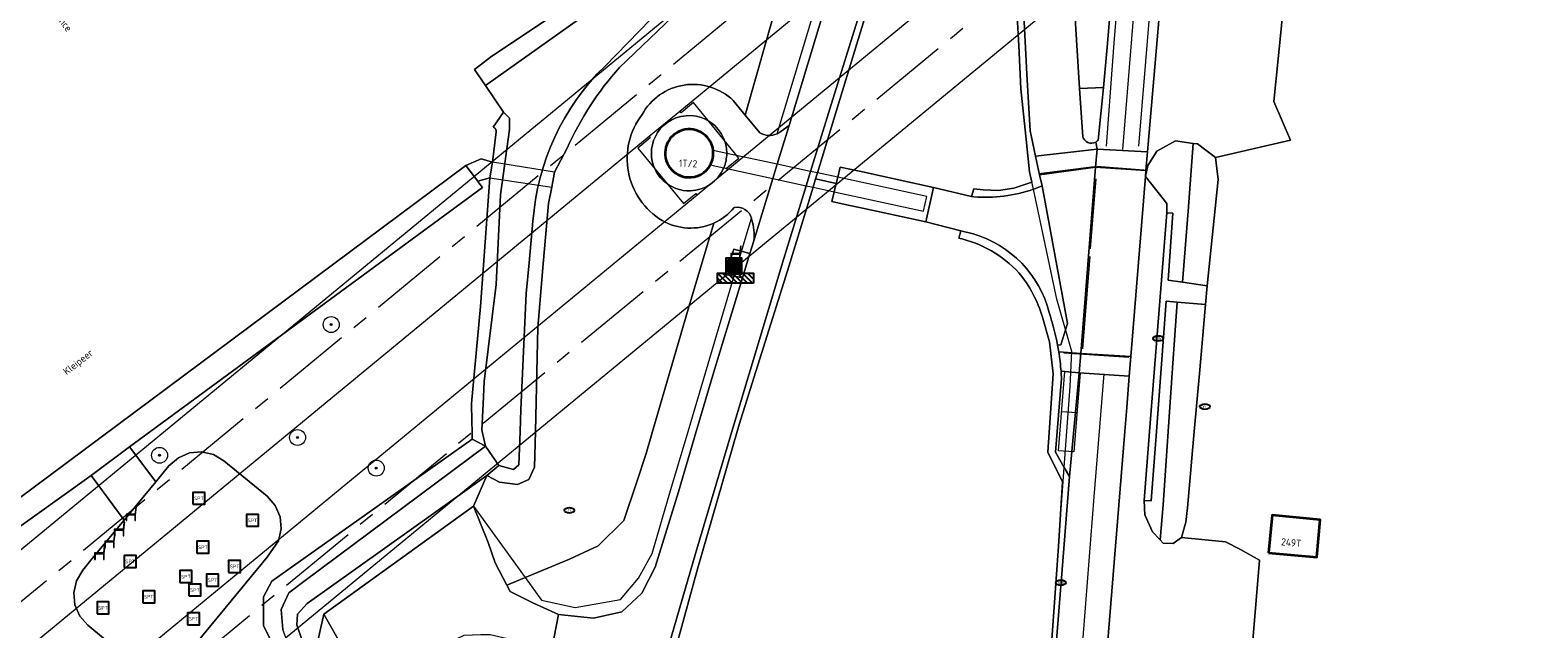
# Model space of a CAD drawing. Header units: metres. Extents: x 103671 to 105190, y 427150 to 429171.
# Tile 172 of 256: x 104662 to 104851, y 427975 to 428050. Entities that reach past the tile are written whole.
import ezdxf
from ezdxf.enums import TextEntityAlignment as Align

# ---------------------------------------------------------------- set-up
doc = ezdxf.new("R2010")
doc.units = ezdxf.units.M
doc.linetypes.add('AM-AS-SO', pattern=[16, 10, -2, 2, -2])
for name, color, linetype, lineweight in [('B-WE-AM-AS_SPOOR_TREIN-G', 253, 'AM-AS-SO', 18), ('B-WE-GR-BOOM-S', 253, 'Continuous', 25), ('B-WE-GR-GRAS-GV', 253, 'Continuous', 13), ('B-WE-IE-MEUBILAIR-S', 253, 'Continuous', 25), ('B-WE-IE-MEUBILAIR_WEGMEUBILAIR-S', 253, 'Continuous', 25), ('B-WE-IE-MEUBILAIR_WEGMEUBILAIR_AFVALBAK-S', 253, 'Continuous', 25), ('B-WE-IE-TERREINAFSCHEIDING_KUNSTMATIG_HEKWERK_RASTER-G', 253, 'IE-TERREINAFSCHEIDING_KUNSTMATIG-SO', 18), ('B-WE-KW-KUNSTWERK_DEK-GV', 253, 'Continuous', 18), ('B-WE-KW-KUNSTWERK_TUNNEL-GV', 253, 'Continuous', 18), ('B-WE-OG-BEBOUWING-GV', 253, 'Continuous', 35), ('B-WE-OG-BEBOUWING-T18', 7, 'Continuous', 18), ('B-WE-OG-TERREIN_BEGROEID-GV', 253, 'Continuous', 18), ('B-WE-OG-TERREIN_ERF-GV', 253, 'Continuous', 18), ('B-WE-OG-TERREIN_OEVER-GV', 253, 'Continuous', 18), ('B-WE-OG-TERREIN_ONBEGROEID_ZAND-GV', 253, 'Continuous', 18), ('B-WE-OG-TOPOGRAFIE-T18', 7, 'Continuous', 18), ('B-WE-OG-WATER_SLOOT-GV', 253, 'Continuous', 18), ('B-WE-OG-WEG-GV', 253, 'Continuous', 18), ('B-WE-VH-GESLOTENVERHARDING-GV', 253, 'Continuous', 18), ('B-WE-VH-GESLOTENVERHARDING_ASFALT-GV', 253, 'Continuous', 18), ('B-WE-VH-GESLOTENVERHARDING_KUNSTSTOF-GV', 253, 'Continuous', 18), ('B-WE-VH-HALFVERHARDING-GV', 253, 'Continuous', 18), ('B-WE-VH-HALFVERHARDING_GRIND-GV', 253, 'Continuous', 18), ('B-WE-VH-OPENVERHARDING-GV', 253, 'Continuous', 18), ('B-WE-VH-OPENVERHARDING_BETONSTRAATSTEEN-GV', 253, 'Continuous', 18), ('B-WE-VH-OPENVERHARDING_TEGEL-GV', 253, 'Continuous', 18), ('B-WE-VW-MARKERING_PICTOGRAM-G', 253, 'Continuous', 18)]:
    doc.layers.add(name, color=color, linetype=linetype, lineweight=lineweight)
doc.styles.add('NLCS-ISO', font='NLCS-ISO.ttf')
doc.styles.add('NLCS-ISO-M500-T18', font='NLCS-ISO.ttf', dxfattribs={"height": 0.9})
doc.linetypes.add('IE-TERREINAFSCHEIDING_KUNSTMATIG-SO', pattern='A,4,[82,NLCS.SHX,S=0.75,R=90,X=0,Y=0],4,-2', length=10)

# ---------------------------------------------------------------- blocks, each defined once
blk = doc.blocks.new('SIE-WEG_AFVALBAK-SO')
h = blk.add_hatch(color=256)
h.dxf.hatch_style = 1
h.paths.add_polyline_path([(-1.5, -1.5), (1.5, -1.5), (1.5, 1.5), (-1.5, 1.5)])
for points in [[(-2, -2), (2, -2), (2, 2), (-2, 2)], [(-1.5, -1.5), (1.5, -1.5), (1.5, 1.5), (-1.5, 1.5)]]:
    blk.add_lwpolyline(points, close=True)
blk = doc.blocks.new('SIE-MEUBILAIR_PUT_KOLK-SO')
blk.add_ellipse((0, 0), major_axis=(1.25, 0), ratio=0.54)
at = {"style": 'NLCS-ISO'}
blk.add_text('klk', height=0.75, dxfattribs=at).set_placement((0.03, 0), align=Align.MIDDLE_CENTER)
blk = doc.blocks.new('SIE-MEUBILAIR_PUT_RIOOLPUT-SO')
blk.add_ellipse((0, 0), major_axis=(1.25, 0), ratio=0.54)
at = {"style": 'NLCS-ISO'}
blk.add_text('ri', height=0.75, dxfattribs=at).set_placement((-0.04, 0.07), align=Align.MIDDLE_CENTER)
blk = doc.blocks.new('SIE-WEG_ZITBANK-SO')
at = {"color": 0, "linetype": 'ByBlock', "lineweight": 18}
blk.add_lwpolyline([(-0.91, -1.63), (-0.91, -0.2), (1.09, -0.2), (1.09, -1.63), (1.29, -1.63), (1.29, -0.21), (1.54, 1.78), (1.33, 1.78), (1.11, 0), (-1.11, 0), (-1.11, -1.63)], close=True, dxfattribs=at)
blk = doc.blocks.new('SIE-WEG_SPEELTOESTEL-SO')
at = {"flags": 128}
blk.add_lwpolyline([(-3.75, -3.75), (3.75, -3.75), (3.75, 3.75), (-3.75, 3.75)], close=True, dxfattribs=at)
at = {"style": 'NLCS-ISO'}
blk.add_text('SPT', height=2.25, dxfattribs=at).set_placement((0, 0), align=Align.MIDDLE_CENTER)
blk = doc.blocks.new('SIE-WEG_FIETSREK-SO')
for p, q in [((-4.5, 1.25), (-2, -1.25)), ((-4.5, 0), (-3.25, -1.25)), ((-3.25, 1.25), (-0.75, -1.25)), ((-2, 1.25), (0.5, -1.25)), ((-0.75, 1.25), (1.75, -1.25)), ((0.5, 1.25), (3, -1.25)), ((1.76, 1.25), (4.26, -1.25)), ((3.01, 1.25), (4.5, -0.24)), ((4.26, 1.25), (4.5, 1.01))]:
    blk.add_line(p, q)
at = {"flags": 128}
blk.add_lwpolyline([(4.51, -1.25), (-4.51, -1.25), (-4.51, 1.25), (4.51, 1.25), (4.51, -1.25)], close=True, dxfattribs=at)
blk = doc.blocks.new('SGR-BOOM_GBKN-SO')
at = {"linetype": 'ByBlock', "lineweight": 18}
h = blk.add_hatch(color=0, dxfattribs=at)
h.dxf.hatch_style = 1
edge = h.paths.add_edge_path()
edge.add_arc((0, 0), 0.25, 0, 360)
at = {"color": 0, "linetype": 'ByBlock', "lineweight": 18}
for radius in [2, 0.25]:
    blk.add_circle((0, 0), radius, dxfattribs=at)
at = {"color": 0, "linetype": 'ByBlock', "lineweight": 18, "style": 'NLCS-ISO'}
blk.add_attdef('SOORT', (2.5, 0), '', height=1.5, dxfattribs=at)

msp = doc.modelspace()

# ---------------------------------------------------------------- linework, layer by layer
at = {"layer": 'B-WE-AM-AS_SPOOR_TREIN-G', "flags": 128}
for points in [[(103696.327, 427283.456), (103709.313, 427290.401), (103746.448, 427311.474), (103755.563, 427316.772), (103776.772, 427329.695), (103814.413, 427352.796), (103843.513, 427371.823), (103899.402, 427408.976), (103942.726, 427438.459), (104004.208, 427480.883), (104081.76, 427535.371), (104109.175, 427554.949), (104155.672, 427588.399), (104203.199, 427623.004), (104251.78, 427658.799), (104287.781, 427685.624), (104335.474, 427721.504), (104395.514, 427767.417), (104433.325, 427796.679), (104482.244, 427834.97), (104511.725, 427858.282), (104540.037, 427880.827), (104578.412, 427911.652), (104602.932, 427931.576), (104658.061, 427976.677), (104770.321, 428069.176), (105144.15, 428377.204)], [(103696.327, 427259.828), (103702.663, 427263.148), (103741.143, 427284.521), (103776.983, 427305.68), (103812.508, 427327.878), (103846.846, 427350.17), (103884.763, 427375.547), (103921.285, 427400.237), (103995.822, 427451.384), (104091.601, 427518.484), (104175.564, 427578.582), (104266.326, 427645.226), (104387.142, 427736.31), (104482.041, 427809.901), (104517.236, 427837.614), (104550.548, 427864.127), (104594.934, 427899.917), (104636.059, 427933.263), (104659.647, 427952.595), (104803.738, 428071.316), (105144.15, 428351.809)]]:
    msp.add_lwpolyline(points, dxfattribs=at)
at = {"layer": 'B-WE-GR-GRAS-GV', "flags": 128}
for points in [[(104770.279, 428064.804), (104762.812, 428040.225), (104760.447, 428032.501), (104760.219, 428031.755), (104762.798, 428031.167), (104762.989, 428031.952), (104763.304, 428033.245), (104765.717, 428032.715), (104775.025, 428030.671), (104779.806, 428029.548), (104780.102, 428030.505), (104781.246, 428030.388), (104783.168, 428030.302), (104785.118, 428030.589), (104787.364, 428031.358), (104787.087, 428032.651), (104786.626, 428037.108), (104785.986, 428043.053), (104785.736, 428048.527), (104785.539, 428052.194)], [(104778.47, 428025.232), (104774.051, 428026.372), (104765.734, 428028.155), (104764.288, 428028.465), (104762.247, 428028.903), (104762.547, 428030.135), (104762.798, 428031.167), (104760.219, 428031.755), (104759.898, 428030.708), (104756.683, 428020.209), (104750.622, 428000.894), (104750.364, 428000), (104745.433, 427982.912), (104741.793, 427969.601), (104739.494, 427955.361), (104738.757, 427949.154), (104737.892, 427937.777), (104737.78, 427924.882), (104738.609, 427908.086), (104741.461, 427888.648), (104745.465, 427870.455), (104750.267, 427851.428)], [(104778.183, 428024.303), (104778.47, 428025.232)], [(104789.922, 427828.853), (104787.492, 427884.491), (104786.699, 427917.326), (104787.379, 427940.38), (104789.088, 427962.785), (104790.699, 427985.586), (104791.219, 427993.708), (104789.362, 427997.436), (104790.036, 428007.273), (104789.563, 428011.288), (104788.703, 428014.371)]]:
    msp.add_lwpolyline(points, dxfattribs=at)
at = {"layer": 'B-WE-GR-GRAS-GV'}
for points in [[(104785.72, 428019.963, 0.1548906), (104778.183, 428024.303)], [(104788.703, 428014.371, 0.10131), (104785.72, 428019.963)]]:
    msp.add_lwpolyline(points, format="xyb", dxfattribs=at)
at = {"layer": 'B-WE-IE-TERREINAFSCHEIDING_KUNSTMATIG_HEKWERK_RASTER-G', "flags": 128}
for points in [[(104755.375, 428037.425), (104763.112, 428063.004), (104767.478, 428076.824), (104767.853, 428078.717), (104770.334, 428091.255), (104772.44, 428108.415), (104774.926, 428129.439), (104775.635, 428132.352), (104777.05, 428135.971), (104778.713, 428137.966), (104780.525, 428140.128), (104781.803, 428142.182), (104782.052, 428144.106), (104782.188, 428148.054), (104781.571, 428150.057), (104778.774, 428152), (104776.445, 428152.866), (104771.928, 428150.147), (104768.731, 428148.222), (104740.237, 428125.342), (104740.595, 428124.598), (104741.121, 428123.504)], [(104759.898, 428030.708), (104756.683, 428020.209), (104750.622, 428000.894), (104750.364, 428000), (104745.433, 427982.912), (104741.793, 427969.601), (104739.494, 427955.361), (104738.757, 427949.154), (104737.892, 427937.777), (104737.78, 427924.882), (104738.609, 427908.086), (104741.461, 427888.648), (104745.465, 427870.455), (104750.267, 427851.428), (104754.778, 427834.62), (104758.322, 427821.967), (104762.893, 427803.612), (104767.554, 427785.592), (104771.134, 427766.447), (104771.946, 427753.414), (104772.574, 427741.661), (104772.848, 427734.01), (104774.62, 427734.055), (104775.2, 427734.07), (104782.596, 427796.183), (104783.115, 427800.543), (104785.159, 427810.719), (104789.922, 427828.853), (104787.492, 427884.491), (104786.699, 427917.326), (104787.379, 427940.38), (104789.088, 427962.785), (104790.699, 427985.586), (104791.438, 427995.497), (104791.774, 428000), (104792.196, 428005.656), (104792.403, 428010.071), (104790.507, 428016.664), (104787.556, 428030.458), (104787.087, 428032.651), (104786.626, 428037.108), (104785.986, 428043.053), (104785.736, 428048.527), (104785.539, 428052.194), (104782.052, 428116.932), (104779.482, 428116.776), (104777.656, 428102.174), (104777.049, 428096.92), (104776.303, 428090.462), (104774.663, 428081.032), (104770.279, 428064.804), (104762.812, 428040.225), (104760.447, 428032.501)], [(104717.251, 427990.646), (104723.759, 427981.662), (104725.82, 427978.816), (104730.026, 427977.902), (104735.705, 427978.919), (104737.974, 427981.603), (104739.691, 427984.695), (104741.937, 427992.312), (104744.204, 428000), (104749.982, 428019.593), (104752.165, 428026.811)]]:
    msp.add_lwpolyline(points, dxfattribs=at)
at = {"layer": 'B-WE-KW-KUNSTWERK_DEK-GV'}
msp.add_lwpolyline([(104747.359, 428035.325, -0.1577533), (104747, 428033.499)], format="xyb", dxfattribs=at)
at = {"layer": 'B-WE-KW-KUNSTWERK_DEK-GV', "flags": 128}
for points in [[(104762.989, 428031.952), (104760.447, 428032.501), (104759.584, 428032.687), (104755.403, 428033.589), (104749.063, 428034.958), (104747.359, 428035.325)], [(104747, 428033.499), (104748.688, 428033.134), (104754.855, 428031.8), (104759.034, 428030.895), (104759.898, 428030.708), (104762.547, 428030.135), (104773.778, 428027.704), (104774.179, 428029.537), (104762.989, 428031.952)]]:
    msp.add_lwpolyline(points, dxfattribs=at)
msp.add_lwpolyline([(104727.431, 428032.615), (104719.649, 428033.862), (104719.328, 428031.903), (104727.097, 428030.721)], close=True, dxfattribs=at)
at = {"layer": 'B-WE-KW-KUNSTWERK_TUNNEL-GV', "flags": 128}
for points in [[(105144.15, 428383.74), (104650.103, 427976.638), (104622.443, 427953.929), (104598.641, 427934.521), (104551.218, 427896.211), (104503.588, 427858.212), (104456.26, 427820.922)], [(105144.15, 428358.325), (104749.204, 428032.897), (104749.037, 428033.1), (104750.585, 428034.367), (104744.885, 428041.331), (104743.337, 428040.065), (104743.16, 428040.28), (105144.15, 428370.688)], [(104439.137, 427769.981), (104470.271, 427794.233), (104518.604, 427832.275), (104542.575, 427851.321), (104574.311, 427876.722), (104621.411, 427914.81), (104669.213, 427953.951), (105144.15, 428345.29)]]:
    msp.add_lwpolyline(points, dxfattribs=at)
msp.add_lwpolyline([(104745.168, 428029.933), (104745.345, 428029.718), (104662.816, 427961.715), (104542.224, 427863.909), (104420.131, 427767.985), (104296.565, 427673.965), (104296.409, 427674.173), (104298.012, 427675.37), (104292.626, 427682.581), (104291.024, 427681.384), (104290.865, 427681.597), (104414.222, 427775.464), (104536.111, 427871.231), (104656.501, 427968.874), (104739.302, 428037.101), (104739.468, 428036.898), (104737.92, 428035.631), (104743.621, 428028.666)], close=True, dxfattribs=at)
at = {"layer": 'B-WE-OG-BEBOUWING-GV'}
for points in [[(104745.813, 428037.617, 0.489158), (104741.432, 428035.726)], [(104747.359, 428035.325, 0.2421788), (104745.813, 428037.617)], [(104741.432, 428035.726, 0.4731433), (104744.185, 428031.95)], [(104747, 428033.499, 0.1577533), (104747.359, 428035.325)], [(104744.185, 428031.95, 0.2876643), (104747, 428033.499)]]:
    msp.add_lwpolyline(points, format="xyb", dxfattribs=at)
at = {"layer": 'B-WE-OG-BEBOUWING-GV', "flags": 128}
msp.add_lwpolyline([(104817.089, 427984.794), (104823.139, 427984.244), (104823.567, 427988.941), (104817.517, 427989.492)], close=True, dxfattribs=at)
at = {"layer": 'B-WE-OG-TERREIN_BEGROEID-GV', "flags": 128}
for points in [[(104749.872, 428041.596), (104751.371, 428039.778), (104755.515, 428054.38), (104763.692, 428081.568), (104766.258, 428098.444), (104768.622, 428116.901), (104771.928, 428150.147), (104768.731, 428148.222), (104740.237, 428125.342), (104740.595, 428124.598), (104741.069, 428124.935), (104742.655, 428124.941), (104758.283, 428102.311), (104760.301, 428097.282), (104759.705, 428093.869), (104754.951, 428079.727), (104754.425, 428078.164), (104747.667, 428060.032)], [(104790.915, 428082.544), (104793.334, 428043.112), (104796.35, 428043.221), (104796.866, 428048.761), (104798.985, 428074.526)], [(104742.239, 428052.132), (104735.583, 428045.728)], [(104729.017, 428035.592), (104727.431, 428032.615), (104727.097, 428030.721), (104726.684, 428028.681), (104726.022, 428021.07), (104725.328, 428013.08), (104725.034, 428000), (104724.934, 427995.543), (104724.206, 427993.99), (104722.79, 427993.365), (104720.552, 427993.669), (104718.952, 427994.493), (104717.251, 427990.646), (104719.108, 427986.09), (104719.998, 427983.536), (104721.47, 427980.705), (104729.337, 427983.994), (104732.923, 427985.651), (104736.161, 427988.819), (104737.717, 427993.556), (104738.93, 427997.251), (104739.729, 428000), (104744.209, 428015.394), (104747.428, 428026.196)], [(104692.823, 427971.804), (104690.91, 427975.603), (104690.91, 427979.243), (104691.971, 427981.221), (104717.119, 427999.072), (104717.101, 428000), (104717.076, 428001.269), (104717.031, 428003.522), (104718.135, 428015.738), (104719.328, 428031.903), (104717.807, 428031.458), (104717.946, 428031.277), (104718.411, 428030.675), (104674.082, 427998.101), (104677.375, 427993.689), (104679.039, 427995.712), (104680.219, 427996.726), (104681.596, 427997.325), (104683.132, 427997.474), (104684.641, 427997.132), (104685.943, 427996.346), (104691.363, 427991.882), (104692.372, 427990.734), (104692.979, 427989.317), (104693.107, 427987.795), (104692.773, 427986.293), (104691.368, 427984.22), (104681.162, 427971.837)], [(104674.261, 427971.202), (104668.858, 427975.682), (104667.841, 427976.816), (104667.223, 427978.224), (104667.088, 427979.762), (104667.431, 427981.269), (104668.218, 427982.583), (104669.4, 427984.047), (104673.418, 427988.898), (104669.265, 427994.487), (104651.407, 427981.715)]]:
    msp.add_lwpolyline(points, dxfattribs=at)
at = {"layer": 'B-WE-OG-TERREIN_BEGROEID-GV'}
for points in [[(104735.583, 428045.728, 0.0779021), (104729.017, 428035.592)], [(104738.431, 428039.831, -0.4939151), (104749.872, 428041.596)], [(104740.948, 428026.526, -0.447292), (104738.431, 428039.831)], [(104747.428, 428026.196, -0.2417001), (104740.948, 428026.526)]]:
    msp.add_lwpolyline(points, format="xyb", dxfattribs=at)
at = {"layer": 'B-WE-OG-TERREIN_BEGROEID-GV', "flags": 128}
for points in [[(104807.637, 428036.214), (104805.414, 428036.527), (104803.053, 428035.219), (104801.945, 428033.428), (104801.621, 428032.052), (104804.309, 428028.657), (104804.32, 428027.504), (104805.07, 428027.464), (104804.497, 428019.026), (104806.292, 428018.77), (104806.982, 428027.716)], [(104810.743, 428031.674), (104810.431, 428034.449), (104808.172, 428036.139), (104807.637, 428036.214), (104806.982, 428027.716), (104806.292, 428018.77), (104809.387, 428018.329)], [(104804.486, 428000), (104805.035, 428007.995), (104805.603, 428016.264), (104804.241, 428016.374), (104803.01, 428000), (104802.357, 427991.31), (104801.47, 427991.368), (104801.557, 427989.534), (104802.523, 427987.427), (104803.485, 427986.39), (104803.855, 427990.791)], [(104807.757, 428000), (104808.447, 428007.761), (104809.178, 428015.975), (104805.603, 428016.264), (104805.035, 428007.995), (104804.486, 428000), (104803.855, 427990.791), (104803.485, 427986.39), (104803.863, 427985.982), (104805.113, 427985.961), (104806.158, 427986.707), (104806.718, 427988.635), (104806.909, 427990.449)]]:
    msp.add_lwpolyline(points, close=True, dxfattribs=at)
at = {"layer": 'B-WE-OG-TERREIN_ERF-GV', "flags": 128}
for points in [[(104819.314, 428057.108), (104818.541, 428049.285), (104817.76, 428041.463), (104819.849, 428036.623), (104810.431, 428034.449), (104810.743, 428031.674), (104809.387, 428018.329), (104809.178, 428015.975), (104808.447, 428007.761), (104807.757, 428000), (104806.909, 427990.449), (104806.718, 427988.635), (104806.158, 427986.707), (104811.672, 427986.147), (104813.545, 427985.185), (104815.934, 427983.869), (104813.354, 427952.6), (104813.248, 427951.287), (104854.333, 427946.528)], [(104700.941, 427972.729), (104698.487, 427977.061), (104697.216, 427971.465)]]:
    msp.add_lwpolyline(points, dxfattribs=at)
msp.add_lwpolyline([(104823.139, 427984.244), (104817.089, 427984.794), (104817.517, 427989.492), (104823.567, 427988.941)], close=True, dxfattribs=at)
at = {"layer": 'B-WE-OG-TERREIN_OEVER-GV', "flags": 128}
for points in [[(104741.327, 428062.107), (104749.492, 428084.233), (104754.377, 428096.773), (104754.578, 428099.076), (104747.396, 428109.438), (104739.483, 428120.855), (104740.064, 428122.062), (104741.237, 428122.763), (104742.506, 428122.655), (104756.548, 428101.347), (104757.832, 428098.963), (104757.567, 428096.531), (104755.077, 428088.16), (104752.343, 428080.643), (104751.71, 428078.903), (104748.569, 428071.051), (104745.595, 428062.063), (104743.022, 428056.273), (104739.473, 428051.763), (104733.784, 428045.923)], [(104734.363, 428057.037), (104719.55, 428047.159), (104717.377, 428045.504), (104718.78, 428043.498)], [(104718.78, 428043.498), (104735.923, 428055.695)], [(104735.583, 428045.728), (104742.239, 428052.132)], [(104724.738, 428026.437), (104724.251, 428021.224), (104723.89, 428017.355), (104723.224, 428002.785), (104723.122, 428000), (104722.97, 427995.836), (104722.29, 427995.231), (104720.448, 427995.737), (104718.952, 427994.493), (104720.552, 427993.669), (104722.79, 427993.365), (104724.206, 427993.99), (104724.934, 427995.543), (104725.034, 428000), (104725.328, 428013.08), (104726.022, 428021.07), (104726.684, 428028.681), (104727.097, 428030.721), (104727.431, 428032.615), (104729.017, 428035.592)], [(104659.376, 427945.201), (104662.953, 427947.559), (104695.167, 427970.153), (104693.32, 427975.157), (104693.103, 427977.637), (104694.103, 427979.768), (104695.972, 427981.16), (104718.789, 427998.196), (104717.119, 427999.072), (104691.971, 427981.221), (104690.91, 427979.243), (104690.91, 427975.603), (104692.823, 427971.804), (104692.388, 427971.152), (104653.831, 427944.982)]]:
    msp.add_lwpolyline(points, dxfattribs=at)
at = {"layer": 'B-WE-OG-TERREIN_OEVER-GV'}
for points in [[(104733.784, 428045.923, 0.1844314), (104724.738, 428026.437)], [(104729.017, 428035.592, -0.0779021), (104735.583, 428045.728)]]:
    msp.add_lwpolyline(points, format="xyb", dxfattribs=at)
at = {"layer": 'B-WE-OG-TERREIN_OEVER-GV', "flags": 128}
for points in [[(104721.051, 428040.122), (104719.729, 428038.239), (104719.769, 428038.23), (104719.808, 428038.217), (104719.846, 428038.2), (104719.882, 428038.181), (104719.917, 428038.158), (104719.949, 428038.133), (104719.979, 428038.105), (104720.007, 428038.074), (104720.032, 428038.041), (104720.054, 428038.006), (104720.073, 428037.97), (104720.088, 428037.932), (104720.101, 428037.892), (104720.109, 428037.852), (104720.115, 428037.811), (104720.117, 428037.77), (104720.115, 428037.729), (104720.11, 428037.688), (104720.101, 428037.647), (104719.649, 428033.862), (104719.328, 428031.903), (104718.135, 428015.738), (104717.031, 428003.522), (104717.076, 428001.269), (104717.101, 428000), (104717.119, 427999.072), (104718.789, 427998.196), (104718.361, 428000), (104718.305, 428000.237), (104718.473, 428003.447), (104718.623, 428006.316), (104720.116, 428018.494), (104720.651, 428029.731), (104721.786, 428037.962), (104721.799, 428039.389)], [(104717.251, 427990.646), (104718.952, 427994.493), (104696.385, 427978.409), (104695.193, 427977.091), (104695.068, 427975.749), (104695.714, 427973.885), (104697.091, 427971.444), (104697.174, 427971.461), (104697.216, 427971.465), (104698.487, 427977.061)]]:
    msp.add_lwpolyline(points, close=True, dxfattribs=at)
at = {"layer": 'B-WE-OG-TERREIN_ONBEGROEID_ZAND-GV', "flags": 128}
msp.add_lwpolyline([(104649.621, 427983.763), (104716.292, 428033.434), (104718.234, 428034.27), (104719.649, 428033.862), (104720.101, 428037.647), (104720.11, 428037.688), (104720.115, 428037.729), (104720.117, 428037.77), (104720.115, 428037.811), (104720.109, 428037.852), (104720.101, 428037.892), (104720.088, 428037.932), (104720.073, 428037.97), (104720.054, 428038.006), (104720.032, 428038.041), (104720.007, 428038.074), (104719.979, 428038.105), (104719.949, 428038.133), (104719.917, 428038.158), (104719.882, 428038.181), (104719.846, 428038.2), (104719.808, 428038.217), (104719.769, 428038.23), (104719.729, 428038.239), (104721.051, 428040.122), (104718.78, 428043.498), (104717.377, 428045.504), (104719.55, 428047.159), (104734.363, 428057.037)], dxfattribs=at)
at = {"layer": 'B-WE-OG-WATER_SLOOT-GV', "flags": 128}
for points in [[(104733.784, 428045.923), (104739.473, 428051.763), (104743.022, 428056.273), (104745.595, 428062.063), (104748.569, 428071.051), (104751.71, 428078.903), (104752.343, 428080.643), (104755.077, 428088.16), (104757.567, 428096.531)], [(104735.923, 428055.695), (104718.78, 428043.498), (104721.051, 428040.122), (104721.799, 428039.389), (104721.786, 428037.962), (104720.651, 428029.731), (104720.116, 428018.494), (104718.623, 428006.316), (104718.473, 428003.447), (104718.305, 428000.237), (104718.361, 428000), (104718.789, 427998.196), (104720.448, 427995.737), (104722.29, 427995.231), (104722.97, 427995.836), (104723.122, 428000), (104723.224, 428002.785), (104723.89, 428017.355), (104724.251, 428021.224), (104724.738, 428026.437)], [(104695.714, 427973.885), (104695.068, 427975.749), (104695.193, 427977.091), (104696.385, 427978.409), (104718.952, 427994.493), (104720.448, 427995.737), (104718.789, 427998.196), (104695.972, 427981.16), (104694.103, 427979.768), (104693.103, 427977.637), (104693.32, 427975.157)]]:
    msp.add_lwpolyline(points, dxfattribs=at)
at = {"layer": 'B-WE-OG-WATER_SLOOT-GV'}
msp.add_lwpolyline([(104724.738, 428026.437, -0.1844314), (104733.784, 428045.923)], format="xyb", dxfattribs=at)
at = {"layer": 'B-WE-OG-WEG-GV', "flags": 128}
for points in [[(104775.66, 428130.466), (104777.038, 428133.429), (104779.231, 428137.394), (104781.591, 428139.572), (104782.82, 428141.364), (104783.103, 428149.867), (104781.239, 428151.8), (104778.816, 428153.062), (104775.689, 428154.028), (104771.928, 428150.147), (104768.622, 428116.901), (104766.258, 428098.444), (104763.692, 428081.568), (104755.515, 428054.38), (104751.371, 428039.778), (104753.212, 428037.544)], [(104755.859, 428037.724), (104756.884, 428038.458), (104761.988, 428055.381), (104765.669, 428067.161), (104767.348, 428073.112), (104769.699, 428082.246), (104771.198, 428089.502), (104772.034, 428095.09), (104772.91, 428102.626), (104773.268, 428107.498), (104775.66, 428130.466)], [(104788.642, 428030.864), (104788.342, 428032.264), (104787.844, 428034.591), (104787.154, 428037.81), (104786.753, 428044.903), (104783.826, 428102.424)], [(104750.267, 427851.428), (104745.465, 427870.455), (104741.461, 427888.648), (104738.609, 427908.086), (104737.78, 427924.882), (104737.892, 427937.777), (104738.757, 427949.154), (104739.494, 427955.361), (104741.793, 427969.601), (104745.433, 427982.912), (104750.364, 428000), (104750.622, 428000.894), (104756.683, 428020.209), (104759.898, 428030.708), (104760.219, 428031.755), (104760.447, 428032.501), (104762.812, 428040.225), (104770.279, 428064.804)], [(104767.938, 428059.635), (104761.998, 428040.56), (104759.584, 428032.687), (104759.034, 428030.895), (104756.233, 428021.761), (104749.696, 428000.025), (104749.688, 428000), (104745.195, 427984.805), (104741.461, 427972.019), (104739.43, 427961.035), (104737.862, 427948.318), (104737.135, 427932.955), (104737.187, 427920.771), (104738.152, 427906.816), (104739.67, 427893.747), (104743.814, 427873.685), (104748.716, 427854.773)], [(104785.539, 428052.194), (104785.736, 428048.527), (104785.986, 428043.053), (104786.626, 428037.108), (104787.087, 428032.651), (104787.364, 428031.358), (104785.118, 428030.589), (104783.168, 428030.302), (104781.246, 428030.388), (104780.102, 428030.505), (104779.806, 428029.548)], [(104779.806, 428029.548), (104780.07, 428029.485)], [(104747.428, 428026.196), (104744.209, 428015.394), (104739.729, 428000), (104738.93, 427997.251), (104737.717, 427993.556), (104736.161, 427988.819), (104732.923, 427985.651), (104729.337, 427983.994), (104721.47, 427980.705), (104721.878, 427979.919), (104724.708, 427978.503), (104727.929, 427977.019), (104732.32, 427976.584), (104735.91, 427977.375), (104738.413, 427979.701), (104740.067, 427982.979), (104743.011, 427992.456), (104745.222, 428000), (104747.429, 428007.529), (104751.043, 428019.341), (104748.902, 428019.731), (104749.934, 428022.908), (104751.97, 428022.37), (104752.462, 428023.978)], [(104780.012, 428024.834), (104778.47, 428025.232), (104778.183, 428024.303)], [(104788.703, 428014.371), (104789.563, 428011.288), (104790.036, 428007.273), (104789.362, 427997.436), (104791.219, 427993.708), (104790.699, 427985.586), (104789.088, 427962.785), (104787.379, 427940.38), (104786.699, 427917.326), (104787.492, 427884.491), (104789.922, 427828.853)], [(104789.66, 427853.368), (104789.107, 427869.21), (104788.186, 427888.245), (104787.61, 427915.473), (104788.023, 427936.96), (104789.434, 427960.769), (104791.122, 427982.134), (104792.086, 427994.372), (104791.438, 427995.497), (104790.338, 427997.405), (104790.548, 428000), (104791.089, 428006.691)]]:
    msp.add_lwpolyline(points, dxfattribs=at)
at = {"layer": 'B-WE-OG-WEG-GV'}
for points in [[(104753.212, 428037.544, 0.2482021), (104755.375, 428037.425)], [(104755.375, 428037.425, 0.0622876), (104755.859, 428037.724)], [(104780.07, 428029.485, 0.0993105), (104787.556, 428030.458)], [(104787.556, 428030.458, 0.0151464), (104788.642, 428030.864)], [(104749.99, 428028.156, -0.1149579), (104747.428, 428026.196)], [(104752.165, 428026.811, 0.4005383), (104749.99, 428028.156)], [(104752.207, 428026.605, 0.0298646), (104752.165, 428026.811)], [(104752.462, 428023.978, 0.1123087), (104752.207, 428026.605)], [(104778.183, 428024.303, -0.1548906), (104785.72, 428019.963)], [(104789.537, 428014.948, 0.2660871), (104780.012, 428024.834)], [(104785.72, 428019.963, -0.10131), (104788.703, 428014.371)], [(104790.591, 428010.872, 0.0338755), (104789.537, 428014.948)], [(104790.739, 428010.02, 0.006836), (104790.591, 428010.872)], [(104791.03, 428007.585, 0.0194656), (104790.739, 428010.02)], [(104791.089, 428006.691, 0.0075022), (104791.03, 428007.585)]]:
    msp.add_lwpolyline(points, format="xyb", dxfattribs=at)
at = {"layer": 'B-WE-VH-GESLOTENVERHARDING-GV', "flags": 128}
for points in [[(104798.985, 428074.526), (104796.866, 428048.761), (104796.35, 428043.221), (104795.689, 428036.63)], [(104795.387, 428036.376), (104795.553, 428035.504), (104801.888, 428035.17), (104804.506, 428065.754)]]:
    msp.add_lwpolyline(points, dxfattribs=at)
at = {"layer": 'B-WE-VH-GESLOTENVERHARDING-GV'}
msp.add_lwpolyline([(104795.689, 428036.63, -0.0863088), (104795.387, 428036.376)], format="xyb", dxfattribs=at)
at = {"layer": 'B-WE-VH-GESLOTENVERHARDING-GV', "flags": 128}
msp.add_lwpolyline([(104727.097, 428030.721), (104727.431, 428032.615), (104719.649, 428033.862), (104719.328, 428031.903)], close=True, dxfattribs=at)
at = {"layer": 'B-WE-VH-GESLOTENVERHARDING_ASFALT-GV', "flags": 128}
for points in [[(104789.196, 428129.644), (104782.269, 428129.463), (104783.826, 428102.424), (104786.753, 428044.903), (104787.154, 428037.81), (104787.844, 428034.591), (104795.553, 428035.504), (104795.387, 428036.376)], [(104793.766, 428037.047), (104793.334, 428043.112), (104790.915, 428082.544), (104789.026, 428121.096), (104789.196, 428129.644)], [(104748.716, 427854.773), (104743.814, 427873.685), (104739.67, 427893.747), (104738.152, 427906.816), (104737.187, 427920.771), (104737.135, 427932.955), (104737.862, 427948.318), (104739.43, 427961.035), (104741.461, 427972.019), (104745.195, 427984.805), (104749.688, 428000), (104749.696, 428000.025), (104756.233, 428021.761), (104759.034, 428030.895), (104759.584, 428032.687), (104761.998, 428040.56), (104767.938, 428059.635)], [(104761.988, 428055.381), (104756.884, 428038.458), (104756.282, 428036.463), (104755.403, 428033.589), (104754.855, 428031.8), (104752.462, 428023.978), (104751.97, 428022.37), (104751.043, 428019.341), (104747.429, 428007.529), (104745.222, 428000), (104743.011, 427992.456), (104740.067, 427982.979), (104738.413, 427979.701), (104735.91, 427977.375), (104732.32, 427976.584), (104727.929, 427977.019), (104727.089, 427972.708)], [(104753.212, 428037.544), (104751.371, 428039.778), (104749.872, 428041.596)], [(104752.462, 428023.978), (104754.855, 428031.8), (104755.403, 428033.589), (104756.282, 428036.463), (104756.884, 428038.458)], [(104756.884, 428038.458), (104755.859, 428037.724)], [(104813.354, 427952.6), (104815.934, 427983.869), (104813.545, 427985.185), (104811.672, 427986.147), (104806.158, 427986.707), (104805.113, 427985.961), (104803.863, 427985.982), (104803.485, 427986.39), (104802.523, 427987.427), (104801.557, 427989.534), (104801.47, 427991.368), (104802.15, 428000), (104804.32, 428027.504), (104804.309, 428028.657), (104801.621, 428032.052), (104799.793, 428009.45), (104799.594, 428006.985), (104799.276, 428003.05), (104799.028, 428000), (104796.518, 427969.162)], [(104780.07, 428029.485), (104779.806, 428029.548), (104775.025, 428030.671), (104774.051, 428026.372), (104778.47, 428025.232), (104780.012, 428024.834)], [(104790.591, 428010.872), (104790.997, 428010.886), (104791.857, 428013.596), (104788.642, 428030.864)], [(104796.11, 427851.287), (104795.755, 427862.953), (104794.78, 427892.085), (104794.638, 427893.395), (104794.728, 427893.661), (104794.127, 427911.633), (104794.106, 427911.755), (104794.045, 427914.07), (104794.028, 427930.321), (104796.518, 427969.162), (104799.028, 428000), (104799.276, 428003.05), (104799.594, 428006.985), (104793.321, 428007.395), (104792.086, 427994.372), (104791.122, 427982.134), (104789.434, 427960.769), (104788.023, 427936.96), (104787.61, 427915.473), (104788.186, 427888.245), (104789.107, 427869.21), (104789.66, 427853.368)], [(104791.089, 428006.691), (104790.548, 428000), (104790.338, 427997.405), (104791.438, 427995.497), (104792.086, 427994.372), (104793.321, 428007.395), (104791.03, 428007.585)]]:
    msp.add_lwpolyline(points, dxfattribs=at)
for points in [[(104819.314, 428057.108), (104810.964, 428058.535), (104809.334, 428058.26), (104807.614, 428058.993), (104807.374, 428059.243), (104805.822, 428060.856), (104804.745, 428063.124), (104804.506, 428065.754), (104801.888, 428035.17), (104801.685, 428032.803), (104801.621, 428032.052), (104801.945, 428033.428), (104803.053, 428035.219), (104805.414, 428036.527), (104807.637, 428036.214), (104808.172, 428036.139), (104810.431, 428034.449), (104819.849, 428036.623), (104817.76, 428041.463), (104818.541, 428049.285)], [(104727.929, 427977.019), (104724.708, 427978.503), (104721.878, 427979.919), (104721.47, 427980.705), (104719.998, 427983.536), (104719.108, 427986.09), (104717.251, 427990.646), (104698.487, 427977.061), (104700.941, 427972.729), (104706.282, 427967.087), (104708.81, 427970.053), (104712.082, 427972.51), (104716.094, 427974.448), (104718.179, 427974.504), (104719.375, 427974.536), (104725.33, 427973.149), (104727.089, 427972.708)]]:
    msp.add_lwpolyline(points, close=True, dxfattribs=at)
at = {"layer": 'B-WE-VH-GESLOTENVERHARDING_ASFALT-GV'}
for points in [[(104749.872, 428041.596, 0.4939151), (104738.431, 428039.831)], [(104738.431, 428039.831, 0.447292), (104740.948, 428026.526)], [(104741.534, 428038.792, -0.6159744), (104749.063, 428034.958)], [(104739.603, 428034.93, -0.2415329), (104741.534, 428038.792)], [(104755.375, 428037.425, -0.2482021), (104753.212, 428037.544)], [(104755.859, 428037.724, -0.0622876), (104755.375, 428037.425)], [(104795.387, 428036.376, -0.4914731), (104793.766, 428037.047)], [(104744.527, 428030.253, -0.4233073), (104739.603, 428034.93)], [(104749.063, 428034.958, -0.1021953), (104748.688, 428033.134)], [(104748.688, 428033.134, -0.2899952), (104744.527, 428030.253)], [(104787.556, 428030.458, -0.0993105), (104780.07, 428029.485)], [(104788.642, 428030.864, -0.0151464), (104787.556, 428030.458)], [(104747.428, 428026.196, 0.1149579), (104749.99, 428028.156)], [(104749.99, 428028.156, -0.4005383), (104752.165, 428026.811)], [(104740.948, 428026.526, 0.2417001), (104747.428, 428026.196)], [(104752.165, 428026.811, -0.0298646), (104752.207, 428026.605)], [(104752.207, 428026.605, -0.1123087), (104752.462, 428023.978)], [(104780.012, 428024.834, -0.2660871), (104789.537, 428014.948)], [(104789.537, 428014.948, -0.0338755), (104790.591, 428010.872)], [(104791.03, 428007.585, -0.0075022), (104791.089, 428006.691)]]:
    msp.add_lwpolyline(points, format="xyb", dxfattribs=at)
at = {"layer": 'B-WE-VH-GESLOTENVERHARDING_KUNSTSTOF-GV', "flags": 128}
msp.add_lwpolyline([(104681.162, 427971.837), (104691.368, 427984.22), (104692.773, 427986.293), (104693.107, 427987.795), (104692.979, 427989.317), (104692.372, 427990.734), (104691.363, 427991.882), (104685.943, 427996.346), (104684.641, 427997.132), (104683.132, 427997.474), (104681.596, 427997.325), (104680.219, 427996.726), (104679.039, 427995.712), (104677.375, 427993.689), (104673.418, 427988.898), (104669.4, 427984.047), (104668.218, 427982.583), (104667.431, 427981.269), (104667.088, 427979.762), (104667.223, 427978.224), (104667.841, 427976.816), (104668.858, 427975.682), (104674.261, 427971.202)], dxfattribs=at)
msp.add_lwpolyline([(104673.418, 427988.898), (104677.375, 427993.689), (104674.082, 427998.101), (104669.265, 427994.487)], close=True, dxfattribs=at)
at = {"layer": 'B-WE-VH-HALFVERHARDING-GV', "flags": 128}
for points in [[(105144.15, 428383.74), (104650.103, 427976.638), (104622.443, 427953.929), (104598.641, 427934.521), (104551.218, 427896.211), (104503.588, 427858.212), (104456.26, 427820.922)], [(103696.327, 427277.655), (103703.812, 427281.692), (103721.215, 427291.301), (103730.614, 427296.584), (103747.867, 427306.458), (103764.474, 427316.178), (103781.363, 427326.284), (103790.95, 427332.122), (103807.478, 427342.361), (103824.67, 427353.248), (103834.83, 427359.798), (103839.021, 427362.525), (103853.188, 427371.851), (103870.45, 427383.389), (104010.921, 427479.428), (104149.738, 427577.841), (104286.862, 427678.601), (104290.865, 427681.597), (104414.222, 427775.464), (104536.111, 427871.231), (104656.501, 427968.874), (104739.302, 428037.101), (104743.16, 428040.28), (105144.15, 428370.688)], [(105144.15, 428358.325), (104749.204, 428032.897), (104745.345, 428029.718), (104662.816, 427961.715), (104542.224, 427863.909), (104420.131, 427767.985), (104296.565, 427673.965), (104292.562, 427670.969), (104146.856, 427564.027), (103999.245, 427459.732), (103849.776, 427358.118), (103844.356, 427354.508), (103840.191, 427351.741), (103820.626, 427338.88), (103811.093, 427332.736), (103800.6, 427326.076), (103780.559, 427313.649), (103760.457, 427301.563), (103749.891, 427295.359), (103730.202, 427284.067), (103719.409, 427278.023), (103700.008, 427267.414), (103696.327, 427265.448)], [(104439.137, 427769.981), (104470.271, 427794.233), (104518.604, 427832.275), (104542.575, 427851.321), (104574.311, 427876.722), (104621.411, 427914.81), (104669.213, 427953.951), (105144.15, 428345.29)]]:
    msp.add_lwpolyline(points, dxfattribs=at)
at = {"layer": 'B-WE-VH-HALFVERHARDING_GRIND-GV', "flags": 128}
msp.add_lwpolyline([(104651.407, 427981.715), (104669.265, 427994.487), (104674.082, 427998.101), (104718.411, 428030.675), (104717.946, 428031.277), (104717.807, 428031.458), (104716.292, 428033.434), (104649.621, 427983.763)], close=True, dxfattribs=at)
at = {"layer": 'B-WE-VH-OPENVERHARDING-GV'}
msp.add_lwpolyline([(104747.359, 428035.325, -0.1577533), (104747, 428033.499)], format="xyb", dxfattribs=at)
at = {"layer": 'B-WE-VH-OPENVERHARDING-GV', "flags": 128}
for points in [[(104762.989, 428031.952), (104760.447, 428032.501), (104759.584, 428032.687), (104755.403, 428033.589), (104749.063, 428034.958), (104747.359, 428035.325)], [(104747, 428033.499), (104748.688, 428033.134), (104754.855, 428031.8), (104759.034, 428030.895), (104759.898, 428030.708), (104762.547, 428030.135), (104773.778, 428027.704), (104774.179, 428029.537), (104762.989, 428031.952)]]:
    msp.add_lwpolyline(points, dxfattribs=at)
at = {"layer": 'B-WE-VH-OPENVERHARDING_BETONSTRAATSTEEN-GV', "flags": 128}
for points in [[(104787.844, 428034.591), (104788.342, 428032.264), (104795.373, 428033.244), (104795.553, 428035.504)], [(104795.373, 428033.244), (104801.685, 428032.803), (104801.888, 428035.17), (104795.553, 428035.504)], [(104801.621, 428032.052), (104801.685, 428032.803), (104795.373, 428033.244), (104793.515, 428009.837), (104799.793, 428009.45)], [(104793.515, 428009.837), (104793.321, 428007.395), (104799.594, 428006.985), (104799.793, 428009.45)]]:
    msp.add_lwpolyline(points, close=True, dxfattribs=at)
for points in [[(104790.739, 428010.02), (104793.515, 428009.837), (104795.373, 428033.244), (104788.342, 428032.264), (104788.642, 428030.864)], [(104788.642, 428030.864), (104791.857, 428013.596), (104790.997, 428010.886), (104790.591, 428010.872)], [(104793.321, 428007.395), (104793.515, 428009.837), (104790.739, 428010.02)], [(104791.03, 428007.585), (104793.321, 428007.395)]]:
    msp.add_lwpolyline(points, dxfattribs=at)
at = {"layer": 'B-WE-VH-OPENVERHARDING_BETONSTRAATSTEEN-GV'}
for points in [[(104790.591, 428010.872, -0.006836), (104790.739, 428010.02)], [(104790.739, 428010.02, -0.0194656), (104791.03, 428007.585)]]:
    msp.add_lwpolyline(points, format="xyb", dxfattribs=at)
at = {"layer": 'B-WE-VH-OPENVERHARDING_TEGEL-GV', "flags": 128}
msp.add_lwpolyline([(104795.689, 428036.63), (104796.35, 428043.221), (104793.334, 428043.112), (104793.766, 428037.047)], dxfattribs=at)
at = {"layer": 'B-WE-VH-OPENVERHARDING_TEGEL-GV'}
for points in [[(104749.063, 428034.958, 0.6159744), (104741.534, 428038.792)], [(104741.534, 428038.792, 0.2415329), (104739.603, 428034.93)], [(104741.432, 428035.726, -0.489158), (104745.813, 428037.617)], [(104745.813, 428037.617, -0.2421788), (104747.359, 428035.325)], [(104793.766, 428037.047, 0.4914731), (104795.387, 428036.376)], [(104744.185, 428031.95, -0.4731433), (104741.432, 428035.726)], [(104747.359, 428035.325, -0.1577533), (104747, 428033.499)], [(104795.387, 428036.376, 0.0863088), (104795.689, 428036.63)], [(104739.603, 428034.93, 0.4233073), (104744.527, 428030.253)], [(104747, 428033.499, -0.2876643), (104744.185, 428031.95)], [(104748.688, 428033.134, 0.1021953), (104749.063, 428034.958)], [(104744.527, 428030.253, 0.2899952), (104748.688, 428033.134)]]:
    msp.add_lwpolyline(points, format="xyb", dxfattribs=at)
at = {"layer": 'B-WE-VH-OPENVERHARDING_TEGEL-GV', "flags": 128}
for points in [[(104716.292, 428033.434), (104717.807, 428031.458), (104719.328, 428031.903), (104719.649, 428033.862), (104718.234, 428034.27)], [(104775.025, 428030.671), (104765.717, 428032.715), (104763.304, 428033.245), (104762.989, 428031.952), (104762.798, 428031.167), (104762.547, 428030.135), (104762.247, 428028.903), (104764.288, 428028.465), (104765.734, 428028.155), (104774.051, 428026.372)], [(104809.387, 428018.329), (104806.292, 428018.77), (104804.497, 428019.026), (104805.07, 428027.464), (104804.32, 428027.504), (104802.15, 428000), (104801.47, 427991.368), (104802.357, 427991.31), (104803.01, 428000), (104804.241, 428016.374), (104805.603, 428016.264), (104809.178, 428015.975)], [(104748.902, 428019.731), (104751.043, 428019.341), (104751.97, 428022.37), (104749.934, 428022.908)]]:
    msp.add_lwpolyline(points, close=True, dxfattribs=at)
at = {"layer": 'B-WE-VW-MARKERING_PICTOGRAM-G', "flags": 128}
for points in [[(104797.754, 428049.402), (104798.99, 428064.162)], [(104801.004, 428063.306), (104798.73, 428035.454)], [(104800.795, 428035.852), (104802.074, 428051.586)], [(104796.718, 428035.855), (104797.754, 428049.402)], [(104788.242, 428032.414), (104795.204, 428033.317)], [(104795.526, 428033.367), (104801.416, 428032.911)], [(104794.743, 428022.967), (104795.457, 428031.778)], [(104793.776, 428010.397), (104794.703, 428022.005)], [(104791.398, 428009.918), (104799.562, 428009.353)], [(104790.696, 427997.59), (104791.528, 428007.539)], [(104791.528, 428007.539), (104793.432, 428007.397)], [(104793.432, 428007.397), (104792.627, 427997.457)], [(104795.181, 427991.822), (104796.429, 428007.243)], [(104791.114, 428002.531), (104793.003, 428002.385)], [(104792.627, 427997.457), (104790.696, 427997.59)], [(104793.922, 427975.721), (104795.181, 427991.822)], [(104792.656, 427959.517), (104793.922, 427975.721)]]:
    msp.add_lwpolyline(points, dxfattribs=at)

# ---------------------------------------------------------------- block references
at = {"layer": 'B-WE-GR-BOOM-S', "xscale": 0.5, "yscale": 0.5, "zscale": 0.5}
for p in [(104699.404, 428013.45), (104695.177, 427999.264), (104677.855, 427997.029), (104705.058, 427995.422)]:
    msp.add_blockref('SGR-BOOM_GBKN-SO', p, dxfattribs=at)
at = {"layer": 'B-WE-IE-MEUBILAIR-S', "xscale": 0.5, "yscale": 0.5, "zscale": 0.5}
for name, p in [('SIE-MEUBILAIR_PUT_KOLK-SO', (104803.23, 428011.71)), ('SIE-MEUBILAIR_PUT_RIOOLPUT-SO', (104809.088, 428003.14)), ('SIE-MEUBILAIR_PUT_RIOOLPUT-SO', (104729.306, 427990.116)), ('SIE-MEUBILAIR_PUT_KOLK-SO', (104791, 427981.02))]:
    msp.add_blockref(name, p, dxfattribs=at)
at = {"layer": 'B-WE-IE-MEUBILAIR_WEGMEUBILAIR-S'}
for name, p, xscale, yscale, zscale in [('SIE-WEG_ZITBANK-SO', (104750.112, 428022.397), 0.5, 0.5, 0.5), ('SIE-WEG_FIETSREK-SO', (104750.15, 428019.278), 0.5, 0.5, 0.5), ('SIE-WEG_SPEELTOESTEL-SO', (104682.785, 427991.623), 0.2, 0.2, 0.2), ('SIE-WEG_ZITBANK-SO', (104674.199, 427989.634), 0.5, 0.5, 0.5), ('SIE-WEG_ZITBANK-SO', (104672.722, 427987.735), 0.5, 0.5, 0.5), ('SIE-WEG_SPEELTOESTEL-SO', (104689.518, 427988.857), 0.2, 0.2, 0.2), ('SIE-WEG_ZITBANK-SO', (104671.519, 427986.256), 0.5, 0.5, 0.5), ('SIE-WEG_SPEELTOESTEL-SO', (104683.294, 427985.474), 0.2, 0.2, 0.2), ('SIE-WEG_ZITBANK-SO', (104670.254, 427984.764), 0.5, 0.5, 0.5), ('SIE-WEG_SPEELTOESTEL-SO', (104674.16, 427983.691), 0.2, 0.2, 0.2), ('SIE-WEG_SPEELTOESTEL-SO', (104681.153, 427981.787), 0.2, 0.2, 0.2), ('SIE-WEG_SPEELTOESTEL-SO', (104687.277, 427983.061), 0.2, 0.2, 0.2), ('SIE-WEG_SPEELTOESTEL-SO', (104682.291, 427980.106), 0.2, 0.2, 0.2), ('SIE-WEG_SPEELTOESTEL-SO', (104684.486, 427981.353), 0.2, 0.2, 0.2), ('SIE-WEG_SPEELTOESTEL-SO', (104670.757, 427977.861), 0.2, 0.2, 0.2), ('SIE-WEG_SPEELTOESTEL-SO', (104676.493, 427979.265), 0.2, 0.2, 0.2), ('SIE-WEG_SPEELTOESTEL-SO', (104682.129, 427976.5), 0.2, 0.2, 0.2)]:
    msp.add_blockref(name, p, dxfattribs=dict(at, xscale=xscale, yscale=yscale, zscale=zscale))
at = {"layer": 'B-WE-IE-MEUBILAIR_WEGMEUBILAIR_AFVALBAK-S', "xscale": 0.5, "yscale": 0.5, "zscale": 0.5}
msp.add_blockref('SIE-WEG_AFVALBAK-SO', (104749.944, 428020.813), dxfattribs=at)

# ---------------------------------------------------------------- texts
at = {"layer": 'B-WE-OG-BEBOUWING-T18', "style": 'NLCS-ISO-M500-T18'}
for s, rotation, p in [('1T/2', 357.3, (104744.207, 428033.689)), ('249T', 354.8, (104819.94, 427986.062))]:
    msp.add_text(s, height=0.9, rotation=rotation, dxfattribs=at).set_placement(p, align=Align.MIDDLE)
at = {"layer": 'B-WE-OG-TOPOGRAFIE-T18', "style": 'NLCS-ISO-M500-T18'}
for s, rotation, p in [('Conference', 307.5, (104664.796, 428052.767)), ('Kleipeer', 38.2, (104667.712, 428008.652))]:
    msp.add_text(s, height=0.9, rotation=rotation, dxfattribs=at).set_placement(p, align=Align.MIDDLE)

doc.saveas('drawing.dxf')
